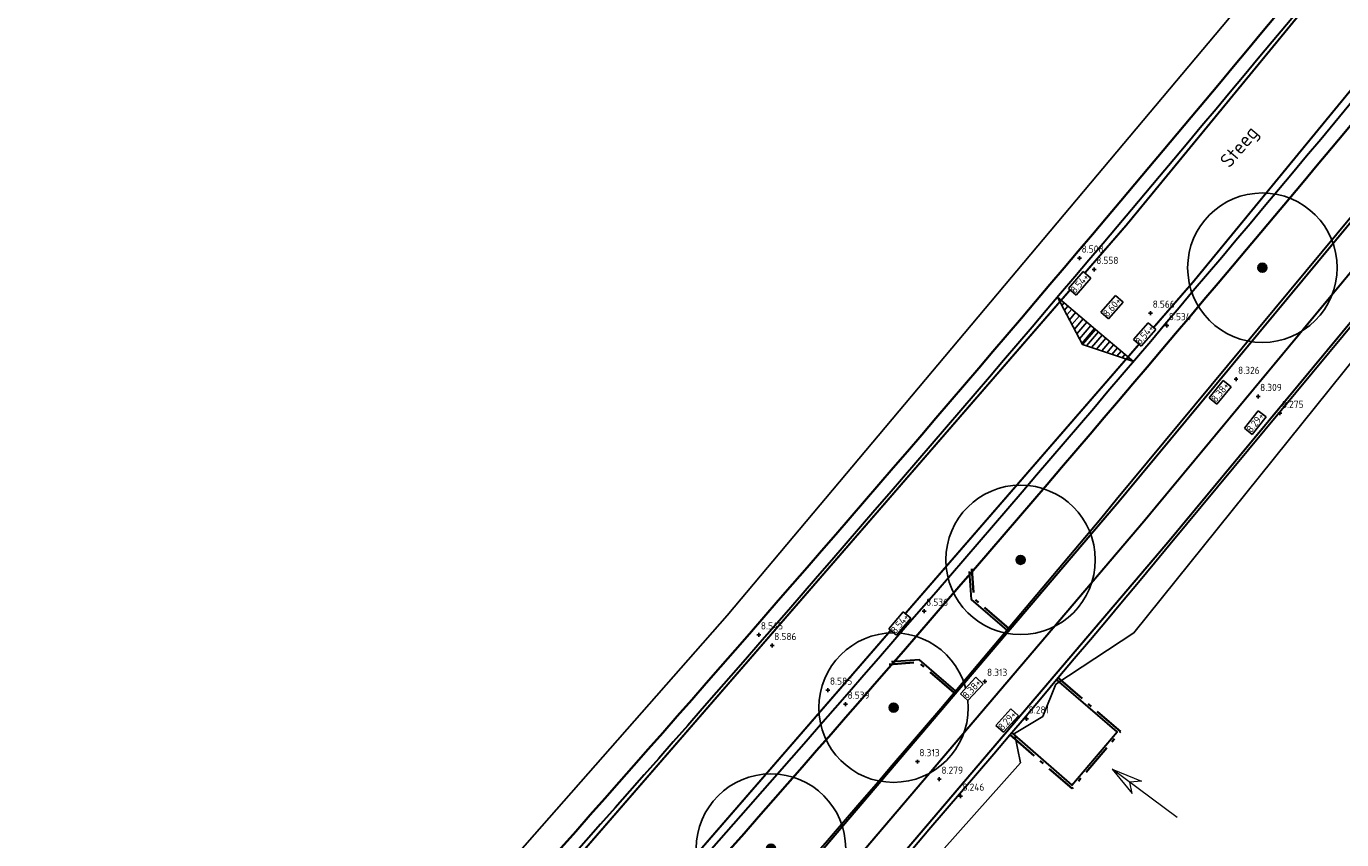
# Model space of a CAD drawing. Header units: metres. Extents: x 158962 to 159595, y 404132 to 404628.
# Tile 17 of 23: x 159402 to 159468, y 404492 to 404533. Entities that reach past the tile are written whole.
import ezdxf
from ezdxf.enums import TextEntityAlignment as Align

# ---------------------------------------------------------------- set-up
doc = ezdxf.new("R2010")
doc.units = ezdxf.units.M
for name, pattern in [('VH-OPSLUITBAND_120X250', [26, 16, -4, 2, -4]), ('VW-1-3_STREEP', [4, 1, -3]), ('VW-30-270_STREEP', [3, 0.3, -2.7])]:
    doc.linetypes.add(name, pattern=pattern)
doc.layers.get('Defpoints').update_dxf_attribs({"color": 171})
for name, color, linetype, lineweight in [('B-WE-GR-BOOM-S (ingemeten)', 90, 'Continuous', 25), ('B-WE-OG-HOOGTEPUNT-S', 7, 'Continuous', 25), ('B-WE-OG-HOOGTEPUNT-T18', 10, 'Continuous', 18), ('B-WE-OG-TOPOGRAFIE-T35', 7, 'Continuous', 35), ('B-WE-OG-TOPOGRAFIE_INRIT-G', 10, 'Continuous', 18), ('N-WE-GW-HOOGTE_AFWERKHOOGTE-T25', 7, 'Continuous', 25), ('N-WE-VH-HALFVERHARDING_GRASBETONSTEEN-G', 7, 'Continuous', 35), ('N-WE-VH-KANTOPSLUITING_OPSLUITBAND_120X250-G', 4, 'VH-OPSLUITBAND_120X250', 35), ('N-WE-VH-KANTVERHARDING-G', 7, 'Continuous', 30), ('N-WE-VW-MARKERING_LANGS_STREEP_13_010-G', 7, 'VW-1-3_STREEP', 13), ('N-WE-VW-MARKERING_LANGS_STREEP_30270_010-G', 7, 'VW-30-270_STREEP', 13), ('N-WE-VW-MARKERING_LANGS_STREEP_DOORGETROKKEN_010-G', 7, 'Continuous', 13)]:
    doc.layers.add(name, color=color, linetype=linetype, lineweight=lineweight)
doc.layers.add('Iv-a-afwateringsprofiel', color=5, linetype='Continuous')
doc.styles.add('NLCS-ISO', font='NLCS-ISO.TTF')
doc.styles.add('NLCS-ISO-M200-T18', font='NLCS-ISO.TTF', dxfattribs={"height": 0.36})
doc.styles.add('NLCS-ISO-M200-T35', font='NLCS-ISO.TTF', dxfattribs={"height": 0.7})

# ---------------------------------------------------------------- blocks, each defined once
blk = doc.blocks.new('inrit')
at = {"linetype": 'Continuous'}
for p, q in [((0, 0), (4.064, 0)), ((4.064, 0), (2.532, 0.38)), ((2.532, 0.38), (2.971, 0)), ((4.064, 0), (2.532, -0.38)), ((2.532, -0.38), (2.971, 0))]:
    blk.add_line(p, q, dxfattribs=at)
blk = doc.blocks.new('SGR-BOOM_01')
at = {"ltscale": 0.1}
h = blk.add_hatch(color=256, dxfattribs=at)
edge = h.paths.add_edge_path()
edge.add_arc((0, 0), 0.15, 0, 360)
for radius in [2.5, 0.045]:
    blk.add_circle((0, 0), radius)
blk.add_circle((0, 0), 0.15, dxfattribs=at)
blk = doc.blocks.new('SOG-HOOGTEPUNT-SO')
for p, q in [((-0.5, 0), (0.5, 0)), ((0, 0.5), (0, -0.5))]:
    blk.add_line(p, q)
blk = doc.blocks.new('*U733')
h = blk.add_hatch()
h.set_pattern_fill('AMO-BODEM_LEEM', color=256, scale=0.1, angle=135, pattern_type=2)
h.set_pattern_definition([(270, (-0.5, -0.5295), (0.25, -6e-17), [])])
h.paths.add_polyline_path([(2.5, 0), (2.5, 1), (0, 0)])
h = blk.add_hatch()
h.set_pattern_fill('AMO-BODEM_LEEM', color=256, scale=0.1, angle=135, pattern_type=2)
h.set_pattern_definition([(270, (-1.5, -0.5295), (0.25, -6e-17), [])])
h.paths.add_polyline_path([(2.5, 0), (2.5, 1), (5, 0)])
for points in [[(2.5, 0), (2.5, 1), (0, 0)], [(2.5, 0), (2.5, 1), (5, 0)]]:
    blk.add_lwpolyline(points, close=True)

msp = doc.modelspace()

# ---------------------------------------------------------------- linework, layer by layer
at = {"layer": 'Defpoints'}
for points in [[(159525.719, 404612.556), (159525.076, 404611.602), (159501.014, 404579.949), (159496.63, 404578.079), (159494.059, 404579.099), (159493.564, 404578.71), (159491.062, 404575.866), (159487.633, 404574.257), (159486.42, 404572.911), (159485.462, 404570.181), (159486.706, 404568.62), (159487.697, 404566.283), (159487.412, 404563.163), (159464.494, 404535.793), (159437.01, 404503.065), (159410.943, 404473.447), (159383.14, 404443.582), (159359.22, 404420.319), (159346.325, 404411.971), (159314.164, 404394.277), (159281.519, 404376.729), (159248.339, 404359.528), (159225.968, 404349.52)], [(159409.885, 404449.553), (159433.682, 404475.418), (159451.736, 404495.682), (159451.422, 404497.15), (159452.847, 404498.009), (159453.502, 404499.623), (159457.42, 404502.195), (159480.584, 404531.031)]]:
    msp.add_lwpolyline(points, dxfattribs=at)
at = {"layer": 'N-WE-VH-HALFVERHARDING_GRASBETONSTEEN-G'}
for points in [[(159527.338, 404612.613, -0.014906), (159509.545, 404588.939), (159486.098, 404559.604, -0.020167), (159393.791, 404453.215), (159377.772, 404436.191)], [(159535.068, 404612.499, -0.017075), (159514.544, 404584.943), (159491.097, 404555.608, -0.020167), (159398.452, 404448.83), (159382.433, 404431.805)]]:
    msp.add_lwpolyline(points, format="xyb", dxfattribs=at)
at = {"layer": 'N-WE-VH-KANTOPSLUITING_OPSLUITBAND_120X250-G', "ltscale": 0.1, "flags": 128}
for points in [[(159451.141, 404502.417), (159449.395, 404503.928), (159449.289, 404505.412)], [(159448.4, 404499.182), (159446.62, 404500.722), (159445.136, 404500.614)], [(159451.209, 404497.082), (159454.325, 404494.385), (159456.742, 404497.24), (159453.627, 404499.935)]]:
    msp.add_lwpolyline(points, dxfattribs=at)
at = {"layer": 'N-WE-VH-KANTVERHARDING-G'}
for points in [[(159539.074, 404612.556, -0.024921), (159506.431, 404568.982), (159456.553, 404508.888, -0.018201), (159403.383, 404449.375), (159369.507, 404414.129, -0.104938), (159346.659, 404398.628), (159321.392, 404388.33, 0.0216), (159317.193, 404386.403), (159266.471, 404360.422, 0.071669), (159258.676, 404354.898, -0.073217), (159251.53, 404349.867), (159247.456, 404347.812, -0.042275), (159224.517, 404338.577), (159183.351, 404325.923, -0.155354), (159149.07, 404326.266), (159006.927, 404373.097, 0.085931), (158975.368, 404377.764)], [(159543.288, 404612.556, -0.025993), (159509.125, 404566.747), (159459.246, 404506.653, -0.018201), (159405.906, 404446.95), (159372.03, 404411.704, -0.104938), (159347.98, 404395.387), (159322.713, 404385.089, 0.0216), (159318.789, 404383.288), (159268.067, 404357.307, 0.071669), (159261.086, 404352.36, -0.073217), (159253.106, 404346.742), (159249.033, 404344.687, -0.008097), (159244.661, 404342.57)], [(159528.154, 404612.556, -0.015119), (159510.092, 404588.502), (159486.644, 404559.167, -0.020167), (159394.3, 404452.736), (159378.281, 404435.711)], [(159534.256, 404612.556, -0.016868), (159513.998, 404585.38), (159490.55, 404556.045, -0.020167), (159397.942, 404449.309), (159381.923, 404432.285)]]:
    msp.add_lwpolyline(points, format="xyb", dxfattribs=at)
for points in [[(159451.063, 404502.326), (159449.279, 404503.87), (159449.178, 404505.28)], [(159448.479, 404499.273), (159446.661, 404500.845), (159445.252, 404500.743)], [(159451.287, 404497.173), (159454.312, 404494.555), (159456.573, 404497.226), (159453.548, 404499.844)]]:
    msp.add_lwpolyline(points, dxfattribs=at)
at = {"layer": 'N-WE-VW-MARKERING_LANGS_STREEP_13_010-G', "const_width": 0.1, "flags": 128}
for points in [[(159533.891, 404612.556, -0.016765), (159513.763, 404585.567), (159490.316, 404556.232, -0.020167), (159397.723, 404449.515), (159385.442, 404436.463), (159381.704, 404432.49, -0.085818), (159336.162, 404398.254), (159248.378, 404353.289, -0.044258), (159207.079, 404336.557), (159195.354, 404332.981, -0.155199), (159139.467, 404333.651), (159003.916, 404378.561, 0.093367), (158975.368, 404382.401)], [(158975.368, 404386.807, -0.003449), (158976.501, 404386.855, -0.089181), (159005.299, 404382.737), (159140.85, 404337.828, 0.155199), (159194.07, 404337.19), (159205.754, 404340.753, 0.044299), (159246.372, 404357.205), (159334.156, 404402.171, 0.085818), (159378.5, 404435.505), (159382.238, 404439.478), (159394.519, 404452.53, 0.020167), (159486.879, 404558.98), (159510.326, 404588.314, 0.015225), (159528.521, 404612.556, 0.015225)]]:
    msp.add_lwpolyline(points, format="xyb", dxfattribs=at)
at = {"layer": 'N-WE-VW-MARKERING_LANGS_STREEP_30270_010-G', "const_width": 0.1, "flags": 128}
msp.add_lwpolyline([(159541.182, 404612.556, -0.025459), (159507.778, 404567.864), (159457.899, 404507.77, -0.018201), (159404.644, 404448.163), (159370.769, 404412.916, -0.104938), (159347.32, 404397.007), (159322.053, 404386.71, 0.0216), (159317.991, 404384.846), (159267.269, 404358.864, 0.071669), (159259.881, 404353.629, -0.073217), (159252.318, 404348.305), (159248.244, 404346.25, -0.042275), (159225.031, 404336.904), (159183.865, 404324.25, -0.155354), (159148.523, 404324.604), (159006.38, 404371.435, 0.086049), (158975.368, 404376.013)], format="xyb", dxfattribs=at)
at = {"layer": 'N-WE-VW-MARKERING_LANGS_STREEP_DOORGETROKKEN_010-G', "const_width": 0.1, "flags": 128}
for points in [[(159539.254, 404612.556, -0.024968), (159506.547, 404568.886), (159456.668, 404508.792, -0.018201), (159403.491, 404449.271), (159369.615, 404414.025, -0.104938), (159346.716, 404398.489), (159321.449, 404388.191, 0.0216), (159317.262, 404386.27), (159266.54, 404360.288, 0.071669), (159258.779, 404354.789, -0.073217), (159251.597, 404349.733), (159247.524, 404347.678, -0.042275), (159224.561, 404338.434), (159183.395, 404325.78, -0.155354), (159149.023, 404326.124), (159006.88, 404372.954, 0.085941), (158975.368, 404377.614)], [(159543.108, 404612.556, -0.025947), (159509.009, 404566.842), (159459.13, 404506.748, -0.018201), (159405.798, 404447.054), (159371.922, 404411.807, -0.104938), (159347.924, 404395.526), (159322.657, 404385.228, 0.0216), (159318.721, 404383.422), (159267.999, 404357.44, 0.071669), (159260.982, 404352.469, -0.073217), (159253.038, 404346.876), (159248.965, 404344.821, -0.008097), (159244.597, 404342.706)]]:
    msp.add_lwpolyline(points, format="xyb", dxfattribs=at)

# ---------------------------------------------------------------- block references
at = {"layer": 'B-WE-GR-BOOM-S (ingemeten)', "xscale": 1.5, "yscale": 1.5, "zscale": 1.5}
for p in [(159463.867, 404520.527, 8.464), (159451.733, 404505.863, 8.671), (159445.36, 404498.445, 8.691), (159439.209, 404491.373, 8.717)]:
    msp.add_blockref('SGR-BOOM_01', p, dxfattribs=at)
at = {"layer": 'B-WE-OG-HOOGTEPUNT-S', "xscale": 0.2, "yscale": 0.2, "zscale": 0.2}
for p in [(159454.691, 404521.012, 8.508), (159455.426, 404520.443, 8.558), (159458.26, 404518.246, 8.566), (159459.067, 404517.619, 8.534), (159462.544, 404514.924, 8.326), (159463.65, 404514.066, 8.309), (159464.745, 404513.217, 8.275), (159446.891, 404503.288, 8.536), (159438.597, 404502.101, 8.545), (159439.267, 404501.565, 8.586), (159442.064, 404499.326, 8.585), (159449.947, 404499.765, 8.313), (159442.948, 404498.619, 8.539), (159452.035, 404497.879, 8.281), (159446.554, 404495.734, 8.313), (159447.657, 404494.851, 8.279), (159448.713, 404494.006, 8.246)]:
    msp.add_blockref('SOG-HOOGTEPUNT-SO', p, dxfattribs=at)
at = {"layer": 'B-WE-OG-TOPOGRAFIE_INRIT-G', "rotation": 143.3953250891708}
msp.add_blockref('inrit', (159459.6, 404492.935), dxfattribs=at)

# ---------------------------------------------------------------- texts
at = {"layer": 'B-WE-OG-HOOGTEPUNT-T18', "style": 'NLCS-ISO'}
for s, p in [('8.508', (159454.793, 404521.284, 8.508)), ('8.558', (159455.528, 404520.715, 8.558)), ('8.566', (159458.362, 404518.517, 8.566)), ('8.534', (159459.169, 404517.891, 8.534)), ('8.326', (159462.646, 404515.196, 8.326)), ('8.309', (159463.752, 404514.338, 8.309)), ('8.275', (159464.847, 404513.489, 8.275)), ('8.536', (159446.993, 404503.56, 8.536)), ('8.545', (159438.699, 404502.372, 8.545)), ('8.586', (159439.369, 404501.836, 8.586)), ('8.585', (159442.167, 404499.598, 8.585)), ('8.313', (159450.05, 404500.037, 8.313)), ('8.539', (159443.05, 404498.891, 8.539)), ('8.281', (159452.137, 404498.151, 8.281)), ('8.313', (159446.656, 404496.006, 8.313)), ('8.279', (159447.759, 404495.123, 8.279)), ('8.246', (159448.816, 404494.278, 8.246))]:
    msp.add_text(s, height=0.36, rotation=359.89083, dxfattribs=at).set_placement(p)
at = {"layer": 'B-WE-OG-TOPOGRAFIE-T35', "style": 'NLCS-ISO-M200-T35'}
msp.add_text('Steeg', height=0.7, rotation=50, dxfattribs=at).set_placement((159462.776, 404526.538), align=Align.MIDDLE)

# ---------------------------------------------------------------- next in the draw order: texts
at = {"layer": 'N-WE-GW-HOOGTE_AFWERKHOOGTE-T25', "char_height": 0.36, "width": 0.97783, "attachment_point": 5, "style": 'NLCS-ISO-M200-T18', "bg_fill": 19, "box_fill_scale": 1.2, "bg_fill_color": 256, "bg_fill_transparency": 0}
for s, insert, rotation in [('8.54+', (159454.699, 404519.741), 48.76459), ('8.60+', (159456.325, 404518.546), 48.76459), ('8.54+', (159457.961, 404517.172), 48.76459), ('8.38+', (159461.747, 404514.278), 50.8461), ('8.29+', (159463.511, 404512.753), 51.88919), ('8.54+', (159445.678, 404502.667), 49.82295), ('8.38+', (159449.286, 404499.384), 47.20201), ('8.29+', (159451.062, 404497.792), 48.12776)]:
    msp.add_mtext(s, dxfattribs=dict(at, insert=insert, rotation=rotation))

# ---------------------------------------------------------------- next in the draw order: block references
at = {"layer": 'Iv-a-afwateringsprofiel', "rotation": 139.6599993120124}
msp.add_blockref('*U733', (159457.399, 404515.812), dxfattribs=at)

doc.saveas('drawing.dxf')
